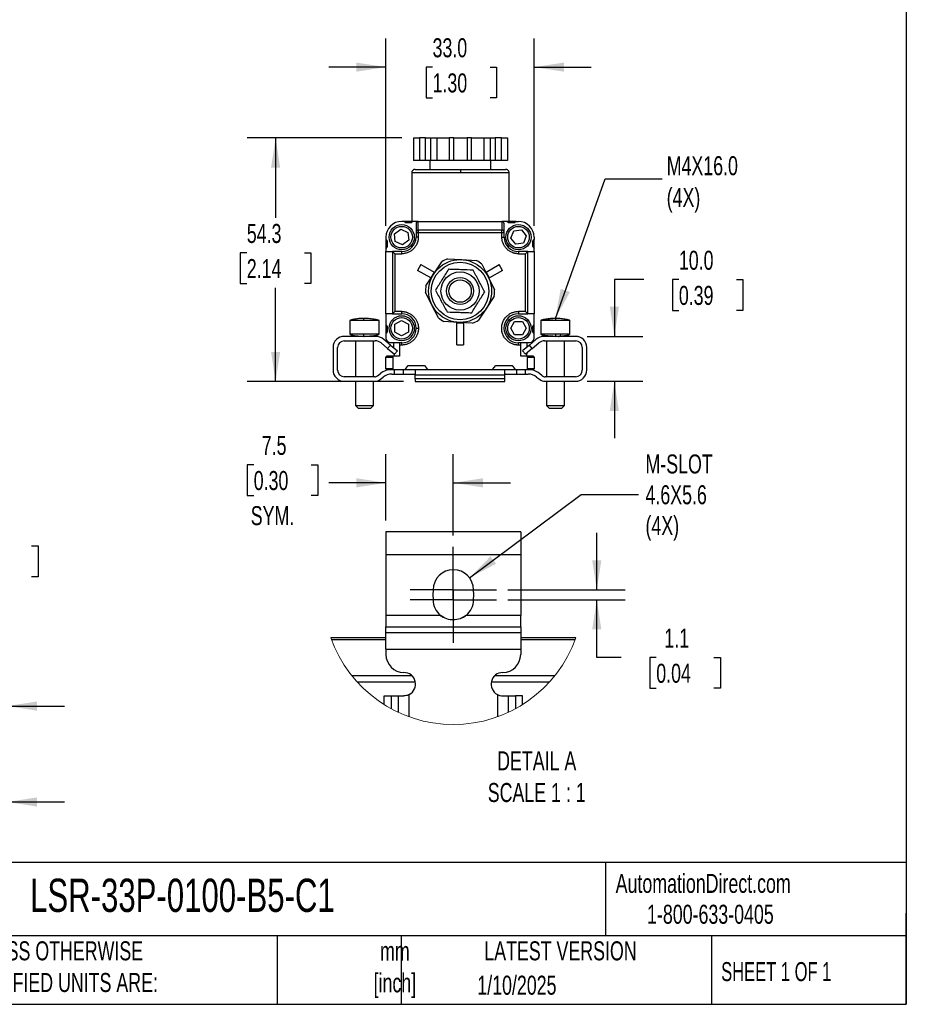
# Model space of a CAD drawing. Header units: millimetres. Extents: x 13 to 546, y 13 to 419.
# Tile 5 of 7: x 349 to 546, y 13 to 232. Entities that reach past the tile are written whole.
import ezdxf

# ---------------------------------------------------------------- set-up
doc = ezdxf.new("R2010")
doc.units = ezdxf.units.MM
doc.header["$LTSCALE"] = 2
doc.linetypes.add('CENTERX2', pattern=[20.32, 12.7, -2.54, 2.54, -2.54])
doc.layers.add('CENTER', color=40, linetype='CENTERX2')
doc.layers.add('DIMENSIONS', color=140, linetype='Continuous', lineweight=25)
doc.layers.add('TEXT', color=140, linetype='Continuous', lineweight=25)
doc.styles.add('SLDTEXTSTYLE0', font='TXT', dxfattribs={"width": 0.7})
doc.styles.add('SLDTEXTSTYLE1', font='TXT', dxfattribs={"width": 0.65})
doc.dimstyles.new('SLDDIMSTYLE0', dxfattribs={"dimtxt": 4.316016, "dimasz": 6.604, "dimexe": 0, "dimexo": 0.0625, "dimgap": 1.079004, "dimtad": 0, "dimtih": 1, "dimtoh": 1, "dimrnd": 1e-09, "dimzin": 12, "dimdsep": 46, "dimtxsty": 'SLDTEXTSTYLE0', "dimsah": 1, "dimcen": 0.09, "dimadec": 0, "dimazin": 3, "dimtfac": 1, "dimtofl": 0, "dimtmove": 0, "dimatfit": 3, "dimfxl": 0, "dimfrac": 2, "dimtolj": 1, "dimtzin": 12, "dimarcsym": 0})
doc.dimstyles.new('SLDDIMSTYLE1', dxfattribs={"dimtxt": 4.316016, "dimasz": 6.604, "dimexe": 0, "dimexo": 0.0625, "dimgap": 1.079004, "dimtad": 0, "dimtih": 1, "dimtoh": 1, "dimrnd": 1e-09, "dimzin": 12, "dimdsep": 46, "dimtxsty": 'SLDTEXTSTYLE0', "dimsah": 1, "dimcen": 0.09, "dimadec": 0, "dimazin": 3, "dimtfac": 1, "dimtmove": 0, "dimatfit": 0, "dimfxl": 0, "dimfrac": 2, "dimtolj": 1, "dimtzin": 12, "dimarcsym": 0})
doc.dimstyles.new('SLDDIMSTYLE3', dxfattribs={"dimtxt": 4.316016, "dimasz": 6.604, "dimexe": 0, "dimexo": 0.0625, "dimgap": 1.079004, "dimtad": 0, "dimtih": 1, "dimtoh": 1, "dimrnd": 1e-09, "dimzin": 4, "dimdsep": 46, "dimtxsty": 'SLDTEXTSTYLE0', "dimsah": 1, "dimcen": 0.09, "dimadec": 0, "dimazin": 1, "dimtfac": 1, "dimtmove": 0, "dimatfit": 0, "dimfxl": 0, "dimfrac": 2, "dimtolj": 1, "dimtzin": 12, "dimarcsym": 0})
doc.dimstyles.new('SLDDIMSTYLE4', dxfattribs={"dimtxt": 0.18, "dimasz": 6.604, "dimexe": 0, "dimexo": 0.0625, "dimgap": 0, "dimtad": 0, "dimtih": 1, "dimtoh": 1, "dimdec": 0, "dimrnd": 1e-09, "dimzin": 0, "dimdsep": 46, "dimtxsty": 'Standard', "dimsah": 1, "dimcen": 0.09, "dimadec": 0, "dimazin": 0, "dimtfac": 6.604, "dimtdec": 0, "dimtofl": 0, "dimtmove": 0, "dimatfit": 3, "dimfxl": 0, "dimfrac": 2, "dimtolj": 1, "dimtzin": 0, "dimarcsym": 0})
doc.dimstyles.new('SLDDIMSTYLE6', dxfattribs={"dimtxt": 4.316016, "dimasz": 6.604, "dimexe": 0, "dimexo": 0.0625, "dimgap": 1.079004, "dimtad": 0, "dimtih": 1, "dimtoh": 1, "dimlfac": 0.5, "dimrnd": 1e-09, "dimzin": 12, "dimdsep": 46, "dimtxsty": 'SLDTEXTSTYLE0', "dimsah": 1, "dimcen": 0.09, "dimadec": 0, "dimazin": 3, "dimtfac": 1, "dimtmove": 0, "dimatfit": 0, "dimfxl": 0, "dimfrac": 2, "dimtolj": 1, "dimtzin": 12, "dimarcsym": 0})
doc.dimstyles.new('SLDDIMSTYLE7', dxfattribs={"dimtxt": 4.316016, "dimasz": 6.604, "dimexe": 0, "dimexo": 0.0625, "dimgap": 1.079004, "dimtad": 0, "dimtih": 1, "dimtoh": 1, "dimlfac": 0.5, "dimrnd": 1e-09, "dimzin": 12, "dimdsep": 46, "dimtxsty": 'SLDTEXTSTYLE0', "dimsah": 1, "dimcen": 0, "dimadec": 0, "dimazin": 3, "dimtfac": 1, "dimtofl": 0, "dimtmove": 0, "dimatfit": 3, "dimfxl": 0, "dimfrac": 2, "dimtolj": 1, "dimtzin": 12, "dimarcsym": 0})

# ---------------------------------------------------------------- blocks, each defined once
blk = doc.blocks.new('_D_5')
at = {"layer": 'DIMENSIONS'}
for p, q in [((487.68, 174.11), (481.1, 174.11)), ((481.1, 174.11), (481.1, 161.47)), ((495.46, 174.11), (494.01, 174.11)), ((494.01, 174.11), (494.01, 167.25)), ((508.28, 174.11), (509.73, 174.11)), ((509.73, 174.11), (509.73, 167.25)), ((494.01, 167.25), (495.46, 167.25)), ((509.73, 167.25), (508.28, 167.25)), ((475.01, 161.47), (487.45, 161.47)), ((475.01, 151.47), (487.45, 151.47)), ((481.1, 151.47), (481.1, 138.77))]:
    blk.add_line(p, q, dxfattribs=at)
for points in [[(481.1, 161.47), (482.11, 168.08), (480.08, 168.08)], [(481.1, 151.47), (480.08, 144.87), (482.11, 144.87)]]:
    blk.add_solid(points, dxfattribs=at)
at = {"layer": 'DIMENSIONS', "char_height": 4.233, "attachment_point": 1, "style": 'SLDTEXTSTYLE0'}
for s, insert in [('10.0', (495.46, 180.54)), ('0.39', (495.46, 172.71))]:
    blk.add_mtext(s, dxfattribs=dict(at, insert=insert))
blk = doc.blocks.new('_D_6')
at = {"layer": 'DIMENSIONS'}
for p, q in [((430.25, 186.11), (430.25, 227.79)), ((463.25, 186.11), (463.25, 227.79)), ((430.25, 221.44), (417.55, 221.44)), ((440.62, 221.44), (439.17, 221.44)), ((439.17, 221.44), (439.17, 214.58)), ((453.44, 221.44), (454.89, 221.44)), ((454.89, 221.44), (454.89, 214.58)), ((463.25, 221.44), (475.95, 221.44)), ((439.17, 214.58), (440.62, 214.58)), ((454.89, 214.58), (453.44, 214.58))]:
    blk.add_line(p, q, dxfattribs=at)
for points in [[(430.25, 221.44), (423.64, 222.46), (423.64, 220.43)], [(463.25, 221.44), (469.85, 220.43), (469.85, 222.46)]]:
    blk.add_solid(points, dxfattribs=at)
at = {"layer": 'DIMENSIONS', "char_height": 4.233, "attachment_point": 1, "style": 'SLDTEXTSTYLE0'}
for s, insert in [('33.0', (440.62, 227.87)), ('1.30', (440.62, 220.04))]:
    blk.add_mtext(s, dxfattribs=dict(at, insert=insert))
blk = doc.blocks.new('_D_7')
at = {"layer": 'DIMENSIONS'}
for p, q in [((433.8, 205.67), (399.33, 205.67)), ((405.68, 205.67), (405.68, 187.91)), ((399.26, 180.09), (397.81, 180.09)), ((397.81, 180.09), (397.81, 173.23)), ((412.09, 180.09), (413.54, 180.09)), ((413.54, 180.09), (413.54, 173.23)), ((397.81, 173.23), (399.26, 173.23)), ((405.68, 151.41), (405.68, 172.26)), ((413.54, 173.23), (412.09, 173.23)), ((434.18, 151.41), (399.33, 151.41))]:
    blk.add_line(p, q, dxfattribs=at)
for points in [[(405.68, 205.67), (404.66, 199.07), (406.69, 199.07)], [(405.68, 151.41), (406.69, 158.01), (404.66, 158.01)]]:
    blk.add_solid(points, dxfattribs=at)
at = {"layer": 'DIMENSIONS', "char_height": 4.233, "attachment_point": 1, "style": 'SLDTEXTSTYLE0'}
for s, insert in [('54.3', (399.26, 186.51)), ('2.14', (399.26, 178.69))]:
    blk.add_mtext(s, dxfattribs=dict(at, insert=insert))
blk = doc.blocks.new('_D_10')
at = {"layer": 'DIMENSIONS'}
for p, q in [((305.14, 105.04), (305.14, 121.15)), ((320.74, 104.35), (320.74, 121.15)), ((305.14, 114.8), (292.44, 114.8)), ((320.74, 114.8), (332.69, 114.8)), ((338.54, 114.8), (337.09, 114.8)), ((337.09, 114.8), (337.09, 107.94)), ((351.36, 114.8), (352.81, 114.8)), ((352.81, 114.8), (352.81, 107.94)), ((337.09, 107.94), (338.54, 107.94)), ((352.81, 107.94), (351.36, 107.94))]:
    blk.add_line(p, q, dxfattribs=at)
for points in [[(305.14, 114.8), (298.54, 115.81), (298.54, 113.78)], [(320.74, 114.8), (327.35, 113.78), (327.35, 115.81)]]:
    blk.add_solid(points, dxfattribs=at)
at = {"layer": 'DIMENSIONS', "char_height": 4.233, "attachment_point": 1, "style": 'SLDTEXTSTYLE0'}
for s, insert in [('15.6', (338.54, 121.22)), ('0.61', (338.54, 113.39))]:
    blk.add_mtext(s, dxfattribs=dict(at, insert=insert))
blk = doc.blocks.new('_D_11')
at = {"layer": 'DIMENSIONS'}
for p, q in [((345.94, 89.77), (345.94, 72.78)), ((320.74, 85.27), (320.74, 72.78)), ((320.74, 79.13), (308.04, 79.13)), ((327.12, 79.13), (325.67, 79.13)), ((325.67, 79.13), (325.67, 72.27)), ((339.95, 79.13), (341.4, 79.13)), ((341.4, 79.13), (341.4, 72.27)), ((345.94, 79.13), (358.64, 79.13)), ((325.67, 72.27), (327.12, 72.27)), ((341.4, 72.27), (339.95, 72.27))]:
    blk.add_line(p, q, dxfattribs=at)
for points in [[(320.74, 79.13), (314.14, 80.15), (314.14, 78.11)], [(345.94, 79.13), (352.55, 78.11), (352.55, 80.15)]]:
    blk.add_solid(points, dxfattribs=at)
at = {"layer": 'DIMENSIONS', "char_height": 4.233, "attachment_point": 1, "style": 'SLDTEXTSTYLE0'}
for s, insert in [('25.2', (327.12, 85.55)), ('0.99', (327.12, 77.73))]:
    blk.add_mtext(s, dxfattribs=dict(at, insert=insert))
blk = doc.blocks.new('_D_12')
at = {"layer": 'DIMENSIONS'}
for p, q in [((345.94, 89.77), (345.94, 51.42)), ((305.14, 84.66), (305.14, 51.42)), ((305.14, 57.77), (292.44, 57.77)), ((318.73, 57.77), (317.28, 57.77)), ((317.28, 57.77), (317.28, 50.91)), ((331.56, 57.77), (333.01, 57.77)), ((333.01, 57.77), (333.01, 50.91)), ((345.94, 57.77), (358.64, 57.77)), ((317.28, 50.91), (318.73, 50.91)), ((333.01, 50.91), (331.56, 50.91))]:
    blk.add_line(p, q, dxfattribs=at)
for points in [[(305.14, 57.77), (298.54, 58.78), (298.54, 56.75)], [(345.94, 57.77), (352.55, 56.75), (352.55, 58.78)]]:
    blk.add_solid(points, dxfattribs=at)
at = {"layer": 'DIMENSIONS', "char_height": 4.233, "attachment_point": 1, "style": 'SLDTEXTSTYLE0'}
for s, insert in [('40.8', (318.73, 64.19)), ('1.61', (318.73, 56.36))]:
    blk.add_mtext(s, dxfattribs=dict(at, insert=insert))
blk = doc.blocks.new('_D_17')
at = {"layer": 'DIMENSIONS'}
for p, q in [((477.19, 105), (477.19, 117.7)), ((457.36, 105), (483.54, 105)), ((457.36, 102.8), (483.54, 102.8)), ((477.19, 89.95), (477.19, 102.8)), ((482.65, 89.95), (477.19, 89.95)), ((490.43, 89.95), (488.98, 89.95)), ((488.98, 89.95), (488.98, 83.09)), ((503.26, 89.95), (504.71, 89.95)), ((504.71, 89.95), (504.71, 83.09)), ((488.98, 83.09), (490.43, 83.09)), ((504.71, 83.09), (503.26, 83.09))]:
    blk.add_line(p, q, dxfattribs=at)
for points in [[(477.19, 105), (478.2, 111.61), (476.17, 111.61)], [(477.19, 102.8), (476.17, 96.2), (478.2, 96.2)]]:
    blk.add_solid(points, dxfattribs=at)
at = {"layer": 'DIMENSIONS', "char_height": 4.233, "attachment_point": 1, "style": 'SLDTEXTSTYLE0'}
for s, insert in [('1.1', (492.23, 96.38)), ('0.04', (490.43, 88.55))]:
    blk.add_mtext(s, dxfattribs=dict(at, insert=insert))
blk = doc.blocks.new('_D_18')
at = {"layer": 'DIMENSIONS'}
for p, q in [((448.85, 107.7), (473.74, 126.28)), ((473.74, 126.28), (486.44, 126.28))]:
    blk.add_line(p, q, dxfattribs=at)
blk.add_solid([(448.85, 107.7), (454.75, 110.83), (453.53, 112.46)], dxfattribs=at)
at = {"layer": 'DIMENSIONS', "char_height": 4.233, "attachment_point": 1, "style": 'SLDTEXTSTYLE0'}
for s, insert in [('M-SLOT', (488.03, 135.17)), ('4.6X5.6', (488.03, 128.31)), ('(4X)', (488.03, 121.45))]:
    blk.add_mtext(s, dxfattribs=dict(at, insert=insert))
blk = doc.blocks.new('_D_19')
at = {"layer": 'DIMENSIONS'}
for p, q in [((430.24, 120.44), (430.24, 135.2)), ((445.24, 117.12), (445.24, 135.2)), ((400.8, 132.89), (399.35, 132.89)), ((399.35, 132.89), (399.35, 126.03)), ((413.62, 132.89), (415.07, 132.89)), ((415.07, 132.89), (415.07, 126.03)), ((430.24, 128.85), (417.49, 128.85)), ((445.24, 128.85), (457.94, 128.85)), ((399.35, 126.03), (400.8, 126.03)), ((415.07, 126.03), (413.62, 126.03))]:
    blk.add_line(p, q, dxfattribs=at)
for points in [[(430.24, 128.85), (423.64, 129.87), (423.64, 127.83)], [(445.24, 128.85), (451.85, 127.83), (451.85, 129.87)]]:
    blk.add_solid(points, dxfattribs=at)
at = {"layer": 'DIMENSIONS', "char_height": 4.233, "attachment_point": 1, "style": 'SLDTEXTSTYLE0'}
for s, insert in [('7.5', (402.59, 139.31)), ('0.30', (400.8, 131.48)), ('SYM.', (400.14, 123.66))]:
    blk.add_mtext(s, dxfattribs=dict(at, insert=insert))
blk = doc.blocks.new('SW_CENTERMARKSYMBOL_8')
at = {"layer": 'CENTER', "color": 0}
for p, q in [((0, 5.08), (0, 9.58)), ((0, 0), (0, 5.08)), ((-5.08, 0), (-9.58, 0)), ((0, 0), (-5.08, 0)), ((0, 0), (0, -5.08)), ((0, 0), (5.08, 0)), ((5.08, 0), (9.58, 0)), ((0, -5.08), (0, -9.58))]:
    blk.add_line(p, q, dxfattribs=at)
blk = doc.blocks.new('SW_CENTERMARKSYMBOL_9')
at = {"layer": 'CENTER', "color": 0}
for p, q in [((0, 5.08), (0, 9.58)), ((0, 0), (0, 5.08)), ((-5.08, 0), (-9.58, 0)), ((0, 0), (-5.08, 0)), ((0, 0), (0, -5.08)), ((0, 0), (5.08, 0)), ((5.08, 0), (9.58, 0)), ((0, -5.08), (0, -9.58))]:
    blk.add_line(p, q, dxfattribs=at)

msp = doc.modelspace()

# ---------------------------------------------------------------- linework, layer by layer
for p, q in [((436.343, 205.675), (436.343, 200.675)), ((436.343, 205.675), (437.715, 205.675)), ((437.715, 205.675), (437.715, 200.675)), ((439.081, 205.675), (437.715, 205.675)), ((439.081, 200.675), (439.081, 205.675)), ((439.081, 205.675), (440.215, 205.675)), ((440.215, 200.675), (440.215, 205.675)), ((440.215, 205.675), (441.586, 205.675)), ((441.586, 205.675), (441.586, 200.675)), ((441.586, 205.675), (444.328, 205.675)), ((444.328, 205.675), (444.328, 200.675)), ((445.328, 205.675), (444.328, 205.675)), ((445.328, 200.675), (445.328, 205.675)), ((445.328, 205.675), (448.328, 205.675)), ((448.328, 205.675), (448.328, 200.675)), ((449.328, 205.675), (448.328, 205.675)), ((449.328, 200.675), (449.328, 205.675)), ((449.328, 205.675), (452.07, 205.675)), ((452.07, 205.675), (452.07, 200.675)), ((452.07, 205.675), (453.442, 205.675)), ((453.442, 205.675), (453.442, 200.675)), ((453.442, 205.675), (454.576, 205.675)), ((454.576, 205.675), (454.576, 200.675)), ((455.942, 205.675), (454.576, 205.675)), ((455.942, 200.675), (455.942, 205.675)), ((455.942, 205.675), (457.313, 205.675)), ((457.313, 205.675), (457.313, 200.675)), ((437.715, 200.675), (436.343, 200.675)), ((439.081, 200.675), (437.715, 200.675)), ((440.215, 200.675), (439.081, 200.675)), ((440.028, 200.675), (440.028, 198.675)), ((441.586, 200.675), (440.215, 200.675)), ((444.328, 200.675), (441.586, 200.675)), ((445.328, 200.675), (444.328, 200.675)), ((448.328, 200.675), (445.328, 200.675)), ((449.328, 200.675), (448.328, 200.675)), ((452.07, 200.675), (449.328, 200.675)), ((453.442, 200.675), (452.07, 200.675)), ((454.576, 200.675), (453.442, 200.675)), ((453.628, 198.675), (453.628, 200.675)), ((455.942, 200.675), (454.576, 200.675)), ((457.313, 200.675), (455.942, 200.675)), ((435.978, 197.875), (435.978, 187.075)), ((446.828, 197.875), (435.978, 197.875)), ((457.678, 197.875), (446.828, 197.875)), ((457.678, 187.075), (457.678, 197.875)), ((434.248, 187.075), (433.748, 187.075)), ((434.648, 186.775), (434.248, 187.075)), ((436.248, 187.075), (434.248, 187.075)), ((435.848, 186.775), (434.648, 186.775)), ((436.248, 187.075), (435.848, 186.775)), ((437.448, 187.075), (436.248, 187.075)), ((436.948, 186.568), (436.948, 184.665)), ((437.448, 185.158), (437.448, 187.075)), ((437.448, 187.075), (456.048, 187.075)), ((456.048, 187.075), (456.048, 185.158)), ((457.248, 187.075), (456.048, 187.075)), ((456.548, 184.665), (456.548, 186.568)), ((457.248, 187.075), (457.648, 186.775)), ((459.248, 187.075), (457.248, 187.075)), ((458.848, 186.775), (457.648, 186.775)), ((459.248, 187.075), (458.848, 186.775)), ((459.248, 187.075), (459.748, 187.075)), ((432.14, 184.305), (433.538, 185.328)), ((432.327, 182.583), (432.14, 184.305)), ((433.538, 185.328), (435.123, 184.629)), ((435.123, 184.629), (435.31, 182.907)), ((436.948, 184.566), (436.948, 183.575)), ((437.448, 184.566), (436.948, 184.566)), ((437.448, 185.158), (437.448, 184.566)), ((456.048, 185.158), (437.448, 185.158)), ((437.448, 184.566), (437.448, 183.575)), ((456.048, 184.566), (437.448, 184.566)), ((456.048, 184.566), (456.048, 185.158)), ((456.048, 183.575), (456.048, 184.566)), ((456.548, 184.566), (456.048, 184.566)), ((456.548, 183.575), (456.548, 184.566)), ((458.067, 183.328), (458.688, 184.945)), ((458.688, 184.945), (460.398, 185.216)), ((460.398, 185.216), (461.489, 183.871)), ((430.248, 183.575), (430.248, 183.075)), ((430.248, 183.075), (430.548, 182.675)), ((430.248, 183.075), (430.248, 181.075)), ((430.548, 182.675), (430.548, 181.475)), ((433.912, 181.884), (432.327, 182.583)), ((435.31, 182.907), (433.912, 181.884)), ((437.448, 183.575), (436.948, 183.575)), ((456.048, 183.575), (456.548, 183.575)), ((459.158, 181.982), (458.067, 183.328)), ((460.869, 182.253), (459.158, 181.982)), ((461.489, 183.871), (460.869, 182.253)), ((462.948, 182.675), (463.248, 183.075)), ((462.948, 181.475), (462.948, 182.675)), ((463.248, 183.575), (463.248, 183.075)), ((463.248, 181.075), (463.248, 183.075)), ((430.548, 181.475), (430.248, 181.075)), ((430.248, 181.075), (430.248, 180.375)), ((430.248, 166.513), (430.248, 180.375)), ((430.248, 180.375), (431.685, 180.375)), ((433.748, 180.375), (431.685, 180.375)), ((431.693, 180.371), (432.189, 179.875)), ((431.693, 180.371), (431.693, 166.517)), ((432.189, 179.875), (432.189, 167.013)), ((432.189, 179.875), (433.748, 179.875)), ((433.748, 179.875), (433.748, 180.375)), ((459.748, 180.375), (459.748, 179.875)), ((461.81, 180.375), (459.748, 180.375)), ((459.748, 179.875), (461.306, 179.875)), ((461.306, 179.875), (461.803, 180.371)), ((461.306, 167.013), (461.306, 179.875)), ((461.803, 166.517), (461.803, 180.371)), ((461.81, 180.375), (463.248, 180.375)), ((462.948, 181.475), (463.248, 181.075)), ((463.248, 180.375), (463.248, 181.075)), ((463.248, 180.375), (463.248, 166.513)), ((440.9, 175.423), (442.664, 178.102)), ((443.954, 178.75), (447.157, 178.563)), ((447.157, 178.563), (450.359, 178.375)), ((438.03, 177.474), (437.28, 176.175)), ((440.225, 174.475), (437.28, 176.175)), ((438.03, 177.474), (440.975, 175.774)), ((440.975, 175.774), (440.225, 174.475)), ((451.565, 177.582), (453.004, 174.715)), ((452.521, 175.774), (455.466, 177.474)), ((453.271, 174.475), (452.521, 175.774)), ((456.216, 176.175), (453.271, 174.475)), ((456.216, 176.175), (455.466, 177.474)), ((439.137, 172.743), (440.9, 175.423)), ((453.004, 174.715), (454.443, 171.848)), ((440.492, 168.435), (439.053, 171.302)), ((454.359, 170.406), (452.595, 167.727)), ((432.189, 167.013), (431.693, 166.517)), ((433.748, 167.013), (432.189, 167.013)), ((433.748, 166.513), (433.748, 167.013)), ((441.931, 165.568), (440.492, 168.435)), ((452.595, 167.727), (450.832, 165.047)), ((461.306, 167.013), (459.748, 167.013)), ((459.748, 167.013), (459.748, 166.513)), ((461.803, 166.517), (461.306, 167.013)), ((422.218, 164.975), (422.218, 161.975)), ((422.219, 164.975), (422.218, 164.975)), ((425.243, 164.975), (422.219, 164.975)), ((428.698, 164.975), (425.243, 164.975)), ((428.718, 164.975), (428.693, 164.996)), ((428.718, 164.975), (428.698, 164.975)), ((428.718, 161.975), (428.718, 164.975)), ((431.685, 166.513), (430.248, 166.513)), ((430.248, 166.513), (430.248, 164.075)), ((431.685, 166.513), (433.748, 166.513)), ((432.228, 164.173), (433.727, 165.04)), ((433.727, 165.04), (435.228, 164.176)), ((446.339, 164.587), (443.137, 164.774)), ((449.541, 164.399), (446.339, 164.587)), ((458.016, 163.313), (458.882, 164.813)), ((458.882, 164.813), (460.614, 164.813)), ((459.748, 166.513), (461.81, 166.513)), ((460.614, 164.813), (461.48, 163.313)), ((463.248, 166.513), (461.81, 166.513)), ((463.248, 164.075), (463.248, 166.513)), ((464.718, 164.975), (464.718, 161.975)), ((467.968, 164.975), (464.718, 164.975)), ((471.217, 164.975), (467.968, 164.975)), ((471.218, 164.975), (471.208, 164.988)), ((471.218, 164.975), (471.216, 164.975)), ((471.218, 161.975), (471.218, 164.975)), ((471.218, 161.975), (471.218, 164.975)), ((430.248, 164.075), (430.548, 163.675)), ((430.248, 164.075), (430.248, 162.075)), ((430.548, 162.475), (430.248, 162.075)), ((430.548, 163.675), (430.548, 162.475)), ((432.229, 162.441), (432.228, 164.173)), ((433.73, 161.576), (432.229, 162.441)), ((435.229, 162.444), (433.73, 161.576)), ((435.228, 164.176), (435.229, 162.444)), ((445.998, 159.575), (445.998, 164.475)), ((445.998, 164.475), (447.498, 164.475)), ((447.498, 164.475), (447.498, 159.575)), ((458.882, 161.813), (458.016, 163.313)), ((461.48, 163.313), (460.614, 161.813)), ((462.948, 163.675), (463.248, 164.075)), ((462.948, 162.475), (462.948, 163.675)), ((463.248, 162.075), (462.948, 162.475)), ((463.248, 162.075), (463.248, 164.075)), ((427.876, 161.475), (420.968, 161.475)), ((420.968, 160.475), (427.876, 160.475)), ((422.219, 161.975), (422.218, 161.975)), ((425.243, 161.975), (422.219, 161.975)), ((423.468, 160.475), (423.468, 152.475)), ((428.698, 161.975), (425.243, 161.975)), ((427.468, 152.475), (427.468, 160.475)), ((428.693, 161.954), (428.718, 161.975)), ((428.718, 161.975), (428.698, 161.975)), ((431.266, 159.546), (429.804, 160.773)), ((430.248, 162.075), (430.248, 161.075)), ((460.614, 161.813), (458.882, 161.813)), ((463.631, 160.773), (462.169, 159.546)), ((463.248, 161.075), (463.248, 162.075)), ((467.968, 161.975), (464.718, 161.975)), ((472.468, 161.475), (465.56, 161.475)), ((465.56, 160.475), (472.468, 160.475)), ((465.968, 160.475), (465.968, 152.475)), ((471.217, 161.975), (467.968, 161.975)), ((469.968, 152.475), (469.968, 160.475)), ((469.968, 152.475), (469.968, 160.475)), ((471.208, 161.961), (471.218, 161.975)), ((471.218, 161.975), (471.216, 161.975)), ((418.468, 158.975), (418.468, 153.975)), ((419.468, 153.975), (419.468, 158.975)), ((429.161, 160.007), (430.623, 158.78)), ((431.266, 159.546), (430.623, 158.78)), ((430.623, 158.78), (432.155, 157.495)), ((431.248, 160.075), (433.248, 160.075)), ((431.266, 159.546), (432.798, 158.261)), ((432.028, 158.907), (432.028, 160.075)), ((432.155, 157.495), (432.798, 158.261)), ((433.248, 160.075), (433.248, 160.036)), ((433.248, 160.036), (433.248, 159.536)), ((433.748, 160.036), (433.248, 160.036)), ((433.248, 159.536), (433.248, 157.075)), ((433.748, 159.536), (433.248, 159.536)), ((433.748, 159.536), (433.748, 160.036)), ((445.998, 159.575), (447.498, 159.575)), ((459.748, 159.536), (459.748, 160.036)), ((460.248, 160.036), (459.748, 160.036)), ((460.248, 159.536), (459.748, 159.536)), ((460.248, 160.075), (462.248, 160.075)), ((460.248, 160.036), (460.248, 160.075)), ((460.248, 159.536), (460.248, 160.036)), ((460.248, 157.075), (460.248, 159.536)), ((462.169, 159.546), (460.637, 158.261)), ((461.28, 157.495), (460.637, 158.261)), ((462.812, 158.78), (461.28, 157.495)), ((461.628, 160.075), (461.628, 159.092)), ((462.812, 158.78), (462.169, 159.546)), ((462.812, 158.78), (464.274, 160.007)), ((473.968, 158.975), (473.968, 153.975)), ((474.968, 153.975), (474.968, 158.975)), ((430.248, 154.275), (430.248, 156.875)), ((430.248, 156.875), (431.748, 156.875)), ((431.949, 157.075), (430.448, 157.075)), ((431.748, 156.875), (431.748, 154.275)), ((433.248, 157.075), (431.949, 157.075)), ((432.028, 157.575), (432.028, 157.601)), ((461.546, 157.075), (460.248, 157.075)), ((463.048, 157.075), (461.546, 157.075)), ((461.628, 157.787), (461.628, 157.575)), ((461.748, 154.275), (461.748, 156.875)), ((461.748, 156.875), (463.248, 156.875)), ((463.248, 156.875), (463.248, 154.275)), ((431.748, 154.275), (430.248, 154.275)), ((430.448, 154.075), (431.949, 154.075)), ((431.949, 154.075), (434.498, 154.075)), ((432.118, 153.075), (432.118, 154.075)), ((434.118, 153.075), (434.118, 154.075)), ((434.498, 154.075), (435.173, 154.975)), ((434.498, 154.075), (436.404, 154.075)), ((435.173, 154.975), (438.823, 154.975)), ((436.404, 154.075), (439.498, 154.075)), ((436.718, 153.953), (436.718, 152.904)), ((438.823, 154.975), (439.498, 154.075)), ((439.498, 154.075), (453.998, 154.075)), ((453.998, 154.075), (454.673, 154.975)), ((453.998, 154.075), (457.031, 154.075)), ((454.673, 154.975), (458.323, 154.975)), ((456.718, 152.904), (456.718, 153.953)), ((457.031, 154.075), (458.998, 154.075)), ((458.323, 154.975), (458.998, 154.075)), ((458.998, 154.075), (461.546, 154.075)), ((459.318, 154.075), (459.318, 153.075)), ((461.318, 153.075), (461.318, 154.075)), ((461.546, 154.075), (463.048, 154.075)), ((463.248, 154.275), (461.748, 154.275)), ((427.766, 152.475), (420.968, 152.475)), ((420.968, 151.475), (427.766, 151.475)), ((423.468, 151.475), (423.468, 146.075)), ((427.468, 146.075), (427.468, 151.475)), ((428.391, 152.694), (429.021, 153.198)), ((429.015, 151.913), (429.646, 152.417)), ((431.52, 153.075), (432.118, 153.075)), ((432.118, 153.075), (434.118, 153.075)), ((434.118, 153.075), (436.571, 153.075)), ((436.718, 152.017), (436.718, 152.904)), ((436.718, 152.904), (456.718, 152.904)), ((436.718, 152.017), (436.718, 151.408)), ((456.718, 152.017), (436.718, 152.017)), ((436.718, 151.408), (456.718, 151.408)), ((456.718, 152.017), (456.718, 152.904)), ((456.718, 151.408), (456.718, 152.017)), ((456.864, 153.075), (459.318, 153.075)), ((459.318, 153.075), (461.318, 153.075)), ((461.318, 153.075), (461.915, 153.075)), ((463.789, 152.417), (464.42, 151.913)), ((465.044, 152.694), (464.414, 153.198)), ((472.468, 152.475), (465.669, 152.475)), ((465.669, 151.475), (472.468, 151.475)), ((465.968, 151.475), (465.968, 146.075)), ((469.968, 146.075), (469.968, 151.475)), ((469.968, 146.075), (469.968, 151.475)), ((423.468, 146.075), (424.068, 145.475)), ((423.468, 146.075), (425.329, 146.075)), ((424.068, 145.475), (425.371, 145.475)), ((425.329, 146.075), (427.468, 146.075)), ((425.371, 145.475), (426.868, 145.475)), ((426.868, 145.475), (427.468, 146.075)), ((465.968, 146.075), (466.568, 145.475)), ((465.968, 146.075), (467.968, 146.075)), ((466.568, 145.475), (467.968, 145.475)), ((467.968, 146.075), (469.968, 146.075)), ((467.968, 145.475), (469.368, 145.475)), ((469.368, 145.475), (469.968, 146.075)), ((469.368, 145.475), (469.968, 146.075)), ((469.368, 145.475), (469.368, 145.475)), ((469.968, 146.075), (469.968, 146.075)), ((460.244, 117.904), (430.244, 117.904)), ((430.244, 117.904), (430.244, 112.904)), ((460.244, 117.904), (460.244, 112.904)), ((430.244, 112.904), (460.244, 112.904)), ((430.244, 112.904), (430.244, 99.308)), ((460.244, 112.904), (460.244, 99.308)), ((440.744, 105.004), (440.744, 104.665)), ((440.744, 103.144), (440.744, 102.804)), ((449.744, 104.665), (449.744, 105.004)), ((449.744, 102.804), (449.744, 103.144)), ((442.412, 99.308), (430.244, 99.308)), ((430.244, 99.308), (430.244, 96.809)), ((460.244, 99.308), (448.076, 99.308)), ((460.244, 96.809), (460.244, 99.308)), ((430.244, 96.809), (460.244, 96.809)), ((430.244, 95.548), (430.244, 96.809)), ((460.244, 96.809), (460.244, 95.548)), ((430.244, 94.344), (417.978, 94.344)), ((430.244, 95.548), (460.244, 95.548)), ((430.244, 91.8), (430.244, 95.548)), ((460.244, 95.548), (460.244, 91.8)), ((472.51, 94.344), (460.244, 94.344)), ((418.121, 93.944), (430.244, 93.944)), ((460.244, 93.944), (472.367, 93.944)), ((430.244, 91.8), (460.244, 91.8)), ((430.244, 91.8), (430.244, 90.604)), ((460.244, 91.8), (460.244, 90.604)), ((436.081, 85.844), (422.69, 85.844)), ((467.798, 85.844), (454.407, 85.844)), ((423.841, 84.494), (436.797, 84.494)), ((453.69, 84.494), (466.647, 84.494)), ((429.817, 79.473), (429.817, 81.404)), ((429.817, 81.404), (431.402, 81.404)), ((431.402, 81.404), (431.402, 78.542)), ((431.402, 81.404), (433.066, 81.404)), ((433.066, 77.702), (433.066, 81.404)), ((433.066, 81.404), (434.244, 81.404)), ((435.444, 76.723), (435.444, 81.698)), ((455.044, 81.698), (455.044, 76.723)), ((456.244, 81.404), (457.421, 81.404)), ((457.421, 81.404), (457.421, 77.702)), ((457.421, 81.404), (459.086, 81.404)), ((459.086, 81.404), (459.086, 78.542)), ((460.671, 81.404), (459.086, 81.404)), ((460.671, 79.473), (460.671, 81.404))]:
    msp.add_line(p, q)
for centre, radius in [((433.748, 183.575), 2.8), ((433.748, 183.575), 2.4), ((459.748, 183.575), 2.8), ((459.748, 183.575), 2.4), ((446.748, 171.575), 7), ((446.748, 171.575), 6.4), ((446.748, 171.575), 4.25), ((446.748, 171.575), 3), ((446.748, 171.575), 2.5), ((433.748, 163.275), 2.8), ((433.748, 163.275), 2.4), ((459.748, 163.275), 2.8), ((459.748, 163.275), 2.4)]:
    msp.add_circle(centre, radius)
for centre, radius, start, end in [((433.748, 183.575), 3.5, 90, 180), ((459.748, 183.575), 3.5, 360, 90), ((437.444, 184.662), 0.497, 89.61024, 179.60486), ((456.051, 184.662), 0.497, 0.39514, 90.38976), ((433.748, 183.575), 3.2, 270, 360), ((459.748, 183.575), 3.2, 180, 270), ((446.748, 171.575), 7.7, 111.27246, 122.03251), ((446.748, 171.575), 7.7, 51.27246, 62.03251), ((446.748, 171.575), 7.7, 171.27246, 182.03251), ((446.748, 171.575), 7.7, 351.27246, 2.03251), ((433.748, 163.275), 3.239, 360, 90), ((446.748, 171.575), 7.7, 231.27246, 242.03251), ((446.748, 171.575), 7.7, 291.27246, 302.03251), ((459.748, 163.275), 3.239, 90, 270), ((433.748, 163.275), 3.239, 270, 360), ((420.968, 158.975), 2.5, 90, 180), ((420.968, 158.975), 1.5, 90, 180), ((427.876, 158.475), 3, 50, 90), ((427.876, 158.475), 2, 50, 90), ((431.248, 161.075), 1, 180, 270), ((462.248, 161.075), 1, 270, 360), ((465.56, 158.475), 3, 90, 130), ((465.56, 158.475), 2, 90, 130), ((472.468, 158.975), 2.5, 360, 90), ((472.468, 158.975), 1.5, 0, 90), ((430.448, 156.875), 0.2, 90, 180), ((434.028, 157.575), 2, 180, 194.47672), ((459.628, 157.575), 2, 345.4811, 0), ((463.048, 156.875), 0.2, 0, 90), ((420.968, 153.975), 2.5, 180, 270), ((420.968, 153.975), 1.5, 180, 270), ((431.52, 150.075), 4, 90, 128.65981), ((430.448, 154.275), 0.2, 180, 270), ((461.915, 150.075), 4, 51.34019, 90), ((463.048, 154.275), 0.2, 270, 360), ((472.468, 153.975), 1.5, 270, 360), ((472.468, 153.975), 2.5, 270, 0), ((427.766, 153.475), 1, 270, 308.65981), ((427.766, 153.475), 2, 270, 308.65981), ((431.52, 150.075), 3, 90, 128.65981), ((461.915, 150.075), 3, 51.34019, 90), ((465.669, 153.475), 2, 231.34019, 270), ((465.669, 153.475), 1, 231.34019, 270), ((445.244, 105.004), 4.5, 0.00005, 179.99995), ((445.244, 103.904), 4.564, 170.40579, 189.59421), ((445.244, 103.904), 4.564, 350.40579, 9.59421), ((445.244, 102.804), 4.5, 179.99996, 230.99434), ((445.244, 102.804), 4.5, 309.00571, 359.99988), ((434.244, 90.604), 4, 180, 270), ((456.244, 90.604), 4, 270, 0), ((434.244, 84.004), 2.6, 297.49572, 90.00001), ((456.244, 84.004), 2.6, 89.99991, 242.50428)]:
    msp.add_arc(centre, radius, start, end)
at = {"color": 7, "linetype": 'Continuous', "lineweight": 18}
msp.add_arc((445.244, 103.904), 28.894, 199.32225, 340.67775, dxfattribs=at)
for centre, major_axis, ratio, start_param, end_param in [((437.448, 186.568), (0, -0.507), 0.9863939, 3.1415927, 4.712389), ((456.048, 186.568), (0, 0.507), 0.9863939, 4.712389, 6.2831853), ((431.685, 179.875), (0, 0.5), 0.125, 6.1588303, 6.2831853), ((461.81, 179.875), (0, 0.5), 0.125, 0, 0.124355), ((431.685, 167.013), (0, 0.5), 0.125, 3.1415927, 3.2659476), ((461.81, 167.013), (0, 0.5), 0.125, 3.0172377, 3.1415927), ((431.949, 156.875), (-0.202, 0), 0.9922779, 4.712389, 6.2831853), ((461.546, 156.875), (-0.202, 0), 0.9922779, 3.1415927, 4.712389), ((431.949, 154.275), (0.202, 0), 0.9922779, 3.1415927, 4.712389), ((461.546, 154.275), (-0.202, 0), 0.9922779, 1.5707963, 3.1415927)]:
    msp.add_ellipse(centre, major_axis=major_axis, ratio=ratio, start_param=start_param, end_param=end_param)
for points, knots in [([(436.778, 198.675), (436.677, 198.664), (436.523, 198.647), (436.336, 198.548), (436.208, 198.444), (436.105, 198.316), (436.005, 198.13), (435.989, 197.975), (435.978, 197.875)], [0, 0, 0, 0, 0.2394568, 0.3683607, 0.5, 0.6316393, 0.7605432, 1, 1, 1, 1]), ([(436.778, 198.675), (436.778, 198.675), (436.884, 198.675), (437.29, 198.675), (437.59, 198.675), (438.331, 198.675), (438.773, 198.675), (439.739, 198.675), (440.262, 198.675), (441.334, 198.675), (441.883, 198.675), (442.966, 198.675), (443.5, 198.675), (444.529, 198.675), (445.024, 198.675), (445.964, 198.675), (446.409, 198.675), (446.828, 198.675)], [0, 0, 0, 0, 0.125, 0.125, 0.25, 0.25, 0.375, 0.375, 0.5, 0.5, 0.625, 0.625, 0.75, 0.75, 0.875, 0.875, 1, 1, 1, 1]), ([(446.828, 198.675), (446.828, 198.675), (446.828, 198.657), (446.828, 198.579), (446.828, 198.518), (446.828, 198.362), (446.828, 198.268), (446.828, 198.071), (446.828, 197.969), (446.828, 197.875)], [0, 0, 0, 0, 0.25, 0.25, 0.5, 0.5, 0.75, 0.75, 1, 1, 1, 1]), ([(446.828, 198.675), (447.247, 198.675), (447.692, 198.675), (448.632, 198.675), (449.128, 198.675), (450.157, 198.675), (450.691, 198.675), (451.773, 198.675), (452.322, 198.675), (453.394, 198.675), (453.917, 198.675), (454.883, 198.675), (455.325, 198.675), (456.067, 198.675), (456.366, 198.675), (456.772, 198.675), (456.878, 198.675), (456.878, 198.675)], [0, 0, 0, 0, 0.125, 0.125, 0.25, 0.25, 0.375, 0.375, 0.5, 0.5, 0.625, 0.625, 0.75, 0.75, 0.875, 0.875, 1, 1, 1, 1]), ([(457.678, 197.875), (457.667, 197.975), (457.651, 198.13), (457.551, 198.316), (457.448, 198.444), (457.32, 198.548), (457.134, 198.647), (456.979, 198.664), (456.878, 198.675)], [0, 0, 0, 0, 0.2394568, 0.3683607, 0.5, 0.6316393, 0.7605432, 1, 1, 1, 1]), ([(436.948, 184.665), (436.948, 184.661), (436.948, 184.65), (436.948, 184.612), (436.948, 184.588), (436.948, 184.566)], [0, 0, 0, 0, 0.5, 0.5, 1, 1, 1, 1]), ([(456.548, 184.566), (456.548, 184.588), (456.548, 184.612), (456.548, 184.65), (456.548, 184.661), (456.548, 184.665)], [0, 0, 0, 0, 0.5, 0.5, 1, 1, 1, 1]), ([(437.448, 183.575), (437.447, 183.508), (437.445, 183.375), (437.428, 183.176), (437.402, 182.979), (437.365, 182.784), (437.317, 182.591), (437.259, 182.4), (437.17, 182.158), (437.039, 181.87), (436.849, 181.545), (436.625, 181.238), (436.369, 180.954), (436.085, 180.698), (435.779, 180.474), (435.453, 180.284), (435.119, 180.132), (434.781, 180.016), (434.442, 179.935), (434.097, 179.884), (433.865, 179.878), (433.748, 179.875)], [0, 0, 0, 0, 0.034521, 0.0687986, 0.1029323, 0.1370227, 0.1711708, 0.2054771, 0.2400408, 0.3042642, 0.3686659, 0.4342545, 0.5000278, 0.5656151, 0.6313898, 0.6956092, 0.7600149, 0.8202466, 0.879961, 0.9396987, 1, 1, 1, 1]), ([(459.748, 179.875), (459.681, 179.876), (459.548, 179.878), (459.349, 179.894), (459.152, 179.921), (458.957, 179.958), (458.764, 180.006), (458.573, 180.064), (458.331, 180.152), (458.043, 180.284), (457.718, 180.474), (457.411, 180.697), (457.127, 180.953), (456.871, 181.237), (456.647, 181.544), (456.457, 181.87), (456.305, 182.203), (456.189, 182.541), (456.108, 182.88), (456.057, 183.225), (456.051, 183.458), (456.048, 183.575)], [0, 0, 0, 0, 0.034521, 0.0687986, 0.1029323, 0.1370227, 0.1711708, 0.2054771, 0.2400408, 0.3042642, 0.3686659, 0.4342545, 0.5000278, 0.5656151, 0.6313898, 0.6956092, 0.7600149, 0.8202466, 0.879961, 0.9396987, 1, 1, 1, 1]), ([(444.166, 176.414), (443.693, 175.654), (443.212, 174.882), (442.596, 173.893), (442.472, 173.694), (442.227, 173.301), (442.105, 173.105), (441.742, 172.523), (441.503, 172.139), (441.266, 171.759)], [0, 0, 0, 0, 0.5, 0.5, 0.625, 0.625, 0.75, 0.75, 1, 1, 1, 1]), ([(449.648, 176.23), (448.753, 176.26), (447.844, 176.291), (446.679, 176.33), (446.445, 176.337), (445.982, 176.353), (445.752, 176.361), (445.066, 176.384), (444.614, 176.399), (444.166, 176.414)], [0, 0, 0, 0, 0.5, 0.5, 0.625, 0.625, 0.75, 0.75, 1, 1, 1, 1]), ([(452.23, 171.391), (451.808, 172.181), (451.38, 172.983), (450.832, 174.011), (450.721, 174.218), (450.503, 174.627), (450.395, 174.83), (450.072, 175.436), (449.859, 175.834), (449.648, 176.23)], [0, 0, 0, 0, 0.5, 0.5, 0.625, 0.625, 0.75, 0.75, 1, 1, 1, 1]), ([(441.266, 171.759), (441.688, 170.968), (442.115, 170.166), (442.664, 169.138), (442.774, 168.931), (442.993, 168.522), (443.101, 168.319), (443.424, 167.714), (443.637, 167.315), (443.848, 166.919)], [0, 0, 0, 0, 0.5, 0.5, 0.625, 0.625, 0.75, 0.75, 1, 1, 1, 1]), ([(449.329, 166.735), (449.803, 167.495), (450.284, 168.267), (450.9, 169.256), (451.024, 169.455), (451.269, 169.849), (451.391, 170.044), (451.753, 170.626), (451.993, 171.01), (452.23, 171.391)], [0, 0, 0, 0, 0.5, 0.5, 0.625, 0.625, 0.75, 0.75, 1, 1, 1, 1]), ([(433.748, 167.013), (433.815, 167.012), (433.95, 167.01), (434.151, 166.994), (434.35, 166.967), (434.547, 166.929), (434.742, 166.881), (434.935, 166.822), (435.179, 166.733), (435.471, 166.6), (435.799, 166.408), (436.109, 166.182), (436.396, 165.923), (436.655, 165.636), (436.881, 165.327), (437.073, 164.998), (437.227, 164.661), (437.344, 164.319), (437.426, 163.977), (437.477, 163.628), (437.484, 163.393), (437.487, 163.275)], [0, 0, 0, 0, 0.0345212, 0.068799, 0.1029328, 0.1370231, 0.1711712, 0.2054773, 0.2400408, 0.3042652, 0.3686659, 0.4342555, 0.5000279, 0.5656161, 0.6313898, 0.6956101, 0.7600149, 0.820247, 0.8799615, 0.9396991, 1, 1, 1, 1]), ([(443.848, 166.919), (444.743, 166.889), (445.651, 166.859), (446.816, 166.82), (447.05, 166.812), (447.514, 166.796), (447.744, 166.789), (448.429, 166.766), (448.881, 166.75), (449.329, 166.735)], [0, 0, 0, 0, 0.5, 0.5, 0.625, 0.625, 0.75, 0.75, 1, 1, 1, 1]), ([(459.748, 159.536), (459.689, 159.537), (459.571, 159.538), (459.394, 159.551), (459.219, 159.572), (459.045, 159.601), (458.872, 159.638), (458.542, 159.726), (458.066, 159.912), (457.461, 160.287), (456.894, 160.813), (456.411, 161.514), (456.085, 162.354), (455.97, 163.275), (456.085, 164.195), (456.411, 165.035), (456.894, 165.736), (457.461, 166.262), (458.066, 166.637), (458.596, 166.844), (459.043, 166.952), (459.394, 167.004), (459.63, 167.01), (459.748, 167.013)], [0, 0, 0, 0, 0.01512583, 0.03018809, 0.04522058, 0.06025727, 0.07533214, 0.09047889, 0.14771065, 0.20502147, 0.2717772, 0.34418395, 0.42091723, 0.50001209, 0.57910695, 0.65584024, 0.72824699, 0.79500271, 0.85222489, 0.90954535, 0.93972072, 0.96978139, 1, 1, 1, 1]), ([(425.277, 165.475), (425.011, 165.467), (424.58, 165.454), (423.978, 165.392), (423.472, 165.327), (422.981, 165.246), (422.568, 165.156), (422.275, 165.063), (422.237, 165.005), (422.218, 164.975)], [0, 0, 0, 0, 0.1687676, 0.2734998, 0.3930678, 0.5275407, 0.6756592, 0.8345856, 1, 1, 1, 1]), ([(425.277, 165.475), (425.273, 165.475), (425.269, 165.464), (425.26, 165.415), (425.256, 165.377), (425.25, 165.279), (425.247, 165.22), (425.244, 165.097), (425.243, 165.034), (425.243, 164.975)], [0, 0, 0, 0, 0.25, 0.25, 0.5, 0.5, 0.75, 0.75, 1, 1, 1, 1]), ([(428.67, 165.012), (428.654, 165.03), (428.613, 165.077), (428.307, 165.156), (427.829, 165.246), (427.261, 165.326), (426.686, 165.392), (426.018, 165.454), (425.559, 165.467), (425.277, 165.475)], [0, 0, 0, 0, 0.1027955, 0.2736605, 0.4339143, 0.5795663, 0.7086729, 0.821076, 1, 1, 1, 1]), ([(467.968, 165.475), (467.693, 165.467), (467.247, 165.454), (466.612, 165.392), (466.072, 165.326), (465.543, 165.246), (465.096, 165.156), (464.78, 165.063), (464.738, 165.005), (464.718, 164.975)], [0, 0, 0, 0, 0.1676905, 0.2723969, 0.3923078, 0.5273948, 0.6761399, 0.8352825, 1, 1, 1, 1]), ([(467.968, 165.437), (467.769, 165.423), (467.325, 165.392), (466.611, 165.326), (465.876, 165.246), (465.244, 165.157), (464.803, 165.065), (464.747, 165.005), (464.718, 164.975)], [0, 0, 0, 0, 0.120051, 0.268243, 0.4358712, 0.6187885, 0.8098077, 1, 1, 1, 1]), ([(471.218, 164.975), (471.197, 165.005), (471.156, 165.063), (470.839, 165.156), (470.392, 165.246), (469.864, 165.326), (469.323, 165.392), (468.688, 165.454), (468.242, 165.467), (467.968, 165.475)], [0, 0, 0, 0, 0.1647175, 0.3238601, 0.4726052, 0.6076922, 0.7276031, 0.8323095, 1, 1, 1, 1]), ([(467.968, 165.475), (467.968, 165.475), (467.968, 165.464), (467.968, 165.415), (467.968, 165.377), (467.968, 165.279), (467.968, 165.22), (467.968, 165.097), (467.968, 165.034), (467.968, 164.975)], [0, 0, 0, 0, 0.25, 0.25, 0.5, 0.5, 0.75, 0.75, 1, 1, 1, 1]), ([(437.487, 163.275), (437.486, 163.207), (437.484, 163.072), (437.467, 162.872), (437.44, 162.673), (437.403, 162.476), (437.354, 162.281), (437.295, 162.088), (437.206, 161.843), (437.073, 161.552), (436.881, 161.223), (436.655, 160.913), (436.397, 160.626), (436.11, 160.368), (435.8, 160.142), (435.471, 159.949), (435.134, 159.796), (434.792, 159.678), (434.45, 159.596), (434.101, 159.545), (433.866, 159.539), (433.748, 159.536)], [0, 0, 0, 0, 0.0345212, 0.068799, 0.1029328, 0.1370231, 0.1711712, 0.2054774, 0.2400408, 0.3042652, 0.3686659, 0.4342555, 0.5000279, 0.5656161, 0.6313898, 0.6956101, 0.7600149, 0.820247, 0.8799615, 0.9396991, 1, 1, 1, 1]), ([(436.987, 163.275), (436.987, 163.275), (436.997, 163.275), (437.046, 163.275), (437.084, 163.275), (437.182, 163.275), (437.241, 163.275), (437.364, 163.275), (437.428, 163.275), (437.487, 163.275)], [0, 0, 0, 0, 0.25, 0.25, 0.5, 0.5, 0.75, 0.75, 1, 1, 1, 1]), ([(422.218, 161.975), (422.237, 161.945), (422.275, 161.886), (422.568, 161.793), (422.981, 161.704), (423.472, 161.623), (423.978, 161.557), (424.58, 161.495), (425.011, 161.482), (425.277, 161.475)], [0, 0, 0, 0, 0.1654144, 0.3243408, 0.4724593, 0.6069322, 0.7265002, 0.8312324, 1, 1, 1, 1]), ([(425.243, 161.975), (425.243, 161.916), (425.244, 161.852), (425.247, 161.729), (425.25, 161.67), (425.256, 161.572), (425.26, 161.534), (425.269, 161.485), (425.273, 161.475), (425.277, 161.475)], [0, 0, 0, 0, 0.25, 0.25, 0.5, 0.5, 0.75, 0.75, 1, 1, 1, 1]), ([(425.277, 161.475), (425.559, 161.483), (426.018, 161.495), (426.686, 161.557), (427.261, 161.623), (427.829, 161.704), (428.307, 161.793), (428.613, 161.873), (428.654, 161.919), (428.67, 161.937)], [0, 0, 0, 0, 0.178924, 0.2913271, 0.4204337, 0.5660857, 0.7263395, 0.8972045, 1, 1, 1, 1]), ([(425.468, 161.475), (425.742, 161.483), (426.188, 161.495), (426.823, 161.557), (427.364, 161.623), (427.889, 161.704), (428.33, 161.789), (428.49, 161.844), (428.567, 161.871)], [0, 0, 0, 0, 0.2062231, 0.3349896, 0.4824542, 0.648582, 0.8315064, 1, 1, 1, 1]), ([(464.718, 161.975), (464.738, 161.945), (464.78, 161.886), (465.096, 161.793), (465.543, 161.704), (466.072, 161.623), (466.612, 161.557), (467.247, 161.495), (467.693, 161.483), (467.968, 161.475)], [0, 0, 0, 0, 0.1647175, 0.3238601, 0.4726052, 0.6076922, 0.7276031, 0.8323095, 1, 1, 1, 1]), ([(464.798, 161.924), (464.814, 161.911), (464.866, 161.867), (465.25, 161.792), (465.874, 161.703), (466.612, 161.623), (467.337, 161.557), (467.976, 161.51), (468.453, 161.483), (468.694, 161.479), (468.778, 161.478)], [0, 0, 0, 0, 0.0796171, 0.2583677, 0.4295367, 0.5863987, 0.7250727, 0.8445282, 0.945791, 1, 1, 1, 1]), ([(467.968, 161.475), (468.242, 161.483), (468.688, 161.495), (469.323, 161.557), (469.864, 161.623), (470.392, 161.704), (470.839, 161.793), (471.156, 161.886), (471.197, 161.945), (471.218, 161.975)], [0, 0, 0, 0, 0.1676905, 0.2723969, 0.3923078, 0.5273948, 0.6761399, 0.8352825, 1, 1, 1, 1]), ([(467.968, 161.975), (467.968, 161.916), (467.968, 161.852), (467.968, 161.729), (467.968, 161.67), (467.968, 161.572), (467.968, 161.534), (467.968, 161.485), (467.968, 161.475), (467.968, 161.475)], [0, 0, 0, 0, 0.25, 0.25, 0.5, 0.5, 0.75, 0.75, 1, 1, 1, 1]), ([(469.098, 161.975), (469.098, 161.916), (469.094, 161.852), (469.078, 161.729), (469.064, 161.67), (469.03, 161.572), (469.01, 161.534), (468.967, 161.485), (468.945, 161.475), (468.924, 161.475)], [0, 0, 0, 0, 0.25, 0.25, 0.5, 0.5, 0.75, 0.75, 1, 1, 1, 1]), ([(436.404, 154.075), (436.506, 154.075), (436.585, 154.067), (436.692, 154.028), (436.718, 153.997), (436.718, 153.953)], [0, 0, 0, 0, 0.5, 0.5, 1, 1, 1, 1]), ([(456.718, 153.953), (456.718, 153.997), (456.744, 154.028), (456.85, 154.067), (456.929, 154.075), (457.031, 154.075)], [0, 0, 0, 0, 0.5, 0.5, 1, 1, 1, 1]), ([(443.182, 98.827), (443.12, 98.845), (442.807, 98.934), (442.539, 99.124), (442.325, 99.277)], [0, 0, 0, 0, 0.1987832, 1, 1, 1, 1]), ([(448.076, 99.308), (447.656, 99.03), (446.816, 98.474), (445.306, 98.23), (443.748, 98.439), (442.869, 99.01), (442.412, 99.308)], [0, 0, 0, 0, 0.24534841, 0.49055865, 0.73467772, 1, 1, 1, 1]), ([(447.978, 99.156), (447.652, 98.958), (447.292, 98.739), (446.884, 98.664), (446.844, 98.657)], [0, 0, 0, 0, 0.9020143, 1, 1, 1, 1]), ([(435.444, 81.698), (435.232, 81.605), (434.848, 81.437), (434.431, 81.415), (434.244, 81.404)], [0, 0, 0, 0, 0.5524645, 1, 1, 1, 1]), ([(455.044, 81.698), (455.256, 81.605), (455.64, 81.437), (456.057, 81.415), (456.244, 81.404)], [0, 0, 0, 0, 0.5524658, 1, 1, 1, 1])]:
    msp.add_open_spline(points, degree=3, knots=knots)
for points in [[(436.571, 153.075), (436.67, 153.075), (436.718, 153.036), (436.718, 152.949)], [(456.864, 153.075), (456.765, 153.075), (456.718, 153.036), (456.718, 152.949)]]:
    msp.add_open_spline(points, degree=3)
at = {"layer": 'TEXT'}
for p, q in [((546.1, 419.1), (546.1, 12.7)), ((546.1, 44.252), (12.7, 44.252)), ((479.151, 44.252), (479.151, 27.94)), ((546.1, 12.7), (546.1, 33.02)), ((546.1, 27.94), (12.7, 27.94)), ((406.049, 27.94), (406.049, 12.7)), ((433.624, 27.94), (433.624, 12.7)), ((502.697, 27.94), (502.697, 12.7)), ((12.7, 12.7), (546.1, 12.7))]:
    msp.add_line(p, q, dxfattribs=at)

# ---------------------------------------------------------------- block references
at = {"layer": 'CENTER'}
for name, p in [('SW_CENTERMARKSYMBOL_8', (445.244, 105.004)), ('SW_CENTERMARKSYMBOL_9', (445.244, 102.804))]:
    msp.add_blockref(name, p, dxfattribs=at)

# ---------------------------------------------------------------- texts
at = {"color": 179, "linetype": 'Continuous', "lineweight": 18, "char_height": 4.23333, "attachment_point": 1, "style": 'SLDTEXTSTYLE0'}
for s, insert in [('AutomationDirect.com', (481.39, 41.753)), ('1-800-633-0405', (488.383, 34.874))]:
    msp.add_mtext(s, dxfattribs=dict(at, insert=insert))
at = {"layer": 'DIMENSIONS', "char_height": 4.23333, "style": 'SLDTEXTSTYLE0'}
for s, insert, attachment_point in [('M4X16.0^J(4X)', (492.75, 201.598), 1), ('DETAIL A^JSCALE 1 : 1', (463.815, 69.046), 2)]:
    msp.add_mtext(s, dxfattribs=dict(at, insert=insert, attachment_point=attachment_point))
at = {"layer": 'TEXT'}
for s, insert, char_height, attachment_point, style in [('LSR-33P-0100-B5-C1', (351.004, 40.685), 7.40833, 1, 'SLDTEXTSTYLE0'), ('UNLESS OTHERWISE ^JSPECIFIED UNITS ARE:', (335.216, 26.728), 4.23333, 1, 'SLDTEXTSTYLE0'), ('LATEST VERSION', (469.104, 26.728), 4.23333, 2, 'SLDTEXTSTYLE0'), ('mm^J[inch]', (432.233, 26.658), 4.2333, 2, 'SLDTEXTSTYLE0'), ('SHEET 1 OF 1', (504.883, 22.103), 4.23333, 1, 'SLDTEXTSTYLE1'), ('1/10/2025', (459.403, 19.074), 4.2333, 2, 'SLDTEXTSTYLE0')]:
    msp.add_mtext(s, dxfattribs=dict(at, insert=insert, char_height=char_height, attachment_point=attachment_point, style=style))

# ---------------------------------------------------------------- dimensions: what is measured, and where the dimension line sits
at = {"layer": 'DIMENSIONS'}
for base, p1, p2, dimstyle, picture, middle in [((430.248, 221.444), (463.248, 183.575), (430.248, 183.575), 'SLDDIMSTYLE3', '_D_6', (447.03, 221.444)), ((320.744, 114.796), (305.144, 102.504), (320.744, 101.809), 'SLDDIMSTYLE1', '_D_10', (344.951, 114.796)), ((345.944, 57.766), (305.144, 87.198), (345.944, 92.309), 'SLDDIMSTYLE1', '_D_12', (325.145, 57.766)), ((345.944, 79.129), (320.744, 87.809), (345.944, 92.309), 'SLDDIMSTYLE1', '_D_11', (333.537, 79.129))]:
    dim = msp.add_linear_dim(base=base, p1=p1, p2=p2, dimstyle=dimstyle, dxfattribs=at)
    dim.commit()
    dim.dimension.update_dxf_attribs({"geometry": picture, "text_midpoint": middle, "dimtype": 160})
for base, p1, p2, dimstyle, picture, middle in [((405.676, 205.675), (436.718, 151.408), (436.343, 205.675), 'SLDDIMSTYLE0', '_D_7', (405.676, 180.088)), ((481.097, 161.475), (472.468, 151.475), (472.468, 161.475), 'SLDDIMSTYLE3', '_D_5', (481.097, 174.112)), ((477.187, 102.804), (454.824, 105.004), (454.824, 102.804), 'SLDDIMSTYLE6', '_D_17', (477.187, 89.954))]:
    dim = msp.add_linear_dim(base=base, p1=p1, p2=p2, angle=90, dimstyle=dimstyle, dxfattribs=at)
    dim.commit()
    dim.dimension.update_dxf_attribs({"geometry": picture, "text_midpoint": middle, "dimtype": 160})
dim = msp.add_linear_dim(base=(430.244, 128.849), p1=(445.244, 114.584), p2=(430.244, 117.904), text='<>\\PSYM.', dimstyle='SLDDIMSTYLE6', dxfattribs=at)
dim.commit()
dim.dimension.update_dxf_attribs({"geometry": '_D_19', "text_midpoint": (407.209, 128.849), "dimtype": 160})
dim = msp.add_radius_dim(center=(445.244, 105.004), mpoint=(448.85, 107.697), text='M-SLOT\\P4.6X5.6\\P(4X)', dimstyle='SLDDIMSTYLE7', override={"dimpost": '<>'}, dxfattribs=at)
dim.commit()
dim.dimension.update_dxf_attribs({"geometry": '_D_18', "text_midpoint": (499.193, 126.283), "dimtype": 164})

# ---------------------------------------------------------------- leaders
msp.add_leader([(467.968, 165.475), (479.021, 196.587), (491.721, 196.587)], dimstyle='SLDDIMSTYLE4', dxfattribs=at)

doc.saveas('drawing.dxf')
